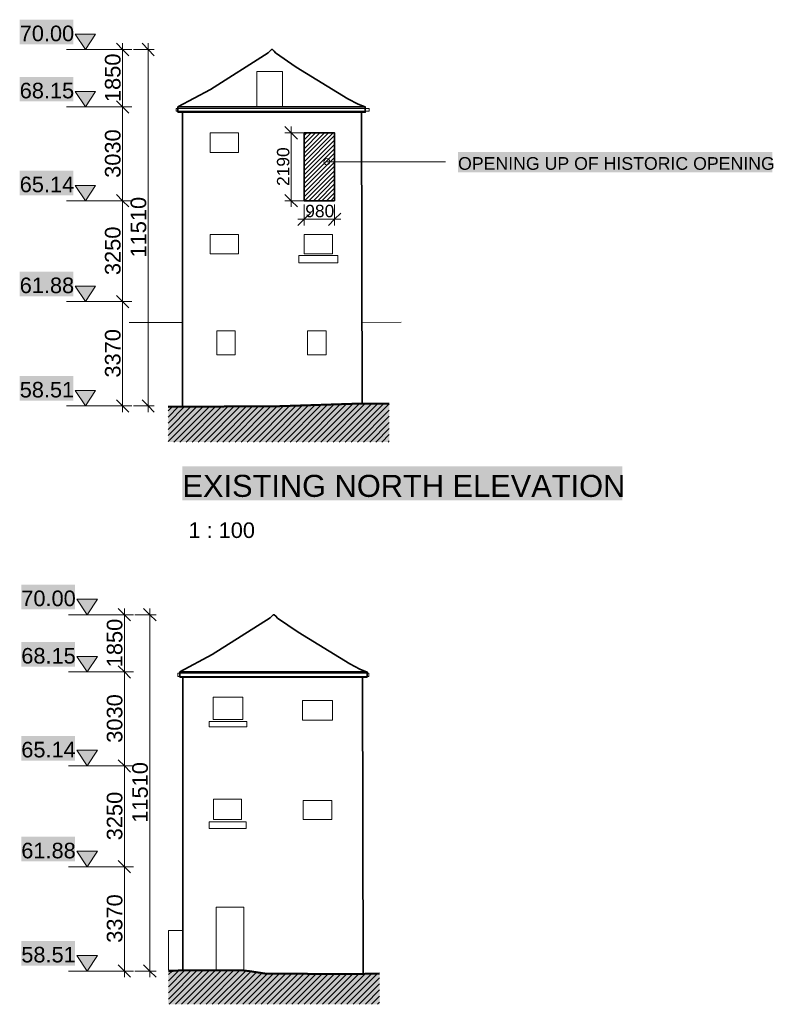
# Model space of a CAD drawing. Header units: metres. Extents: x 0 to 27.5, y 0 to 23.4.
# Tile 8 of 33: x 9.4 to 14.2, y 5 to 11.3. Entities that reach past the tile are written whole.
import ezdxf

# ---------------------------------------------------------------- set-up
doc = ezdxf.new("R2010")
doc.units = ezdxf.units.M
doc.layers.add('PDF_Geometry', color=7, linetype='Continuous')
doc.layers.add('PDF_Text', color=7, linetype='Continuous')
doc.layers.add('PDF_Solid Fills', color=7, linetype='Continuous', true_color=0xffffff)
doc.styles.add('PDF Arial', font='arial.ttf')

msp = doc.modelspace()

# ---------------------------------------------------------------- hatches: boundary and pattern name
at = {"layer": 'PDF_Solid Fills', "linetype": 'Continuous', "transparency": 33554559}
for color, points in [(7, [(9.9263, 11.1644), (9.9279, 11.1661), (9.7996, 11.1661), (9.8013, 11.1644), (9.8013, 11.1611), (9.8029, 11.1611), (9.8046, 11.1594), (9.8046, 11.1561), (9.8063, 11.1561), (9.8079, 11.1544), (9.8079, 11.1511), (9.8096, 11.1511), (9.8113, 11.1494), (9.8113, 11.1461), (9.8129, 11.1461), (9.8146, 11.1444), (9.8146, 11.1411), (9.8163, 11.1411), (9.8179, 11.1394), (9.8179, 11.1361), (9.8196, 11.1361), (9.8213, 11.1344), (9.8213, 11.1311), (9.8229, 11.1311), (9.8246, 11.1294), (9.8246, 11.1261), (9.8263, 11.1261), (9.8279, 11.1244), (9.8279, 11.1211), (9.8296, 11.1211), (9.8313, 11.1194), (9.8313, 11.1161), (9.8329, 11.1161), (9.8346, 11.1144), (9.8346, 11.1111), (9.8363, 11.1111), (9.8379, 11.1094), (9.8379, 11.1061), (9.8396, 11.1061), (9.8413, 11.1044), (9.8413, 11.1011), (9.8429, 11.1011), (9.8446, 11.0994), (9.8446, 11.0961), (9.8463, 11.0961), (9.8479, 11.0944), (9.8479, 11.0911), (9.8496, 11.0911), (9.8513, 11.0894), (9.8513, 11.0861), (9.8529, 11.0861), (9.8546, 11.0844), (9.8546, 11.0811), (9.8563, 11.0811), (9.8579, 11.0794), (9.8579, 11.0761), (9.8596, 11.0761), (9.8613, 11.0744), (9.8613, 11.0711), (9.8629, 11.0711), (9.8646, 11.0694), (9.8646, 11.0711), (9.8663, 11.0744), (9.8679, 11.0761), (9.8696, 11.0794), (9.8713, 11.0811), (9.8729, 11.0844), (9.8746, 11.0861), (9.8763, 11.0894), (9.8779, 11.0911), (9.8796, 11.0944), (9.8813, 11.0961), (9.8829, 11.0994), (9.8846, 11.1011), (9.8863, 11.1044), (9.8879, 11.1061), (9.8896, 11.1094), (9.8913, 11.1111), (9.8929, 11.1144), (9.8946, 11.1161), (9.8963, 11.1194), (9.8979, 11.1211), (9.8996, 11.1244), (9.9013, 11.1261), (9.9029, 11.1294), (9.9046, 11.1311), (9.9063, 11.1344), (9.9079, 11.1361), (9.9096, 11.1394), (9.9113, 11.1411), (9.9129, 11.1444), (9.9146, 11.1461), (9.9163, 11.1494), (9.9179, 11.1511), (9.9196, 11.1544), (9.9213, 11.1561), (9.9229, 11.1594), (9.9246, 11.1611)]), (7, [(9.9263, 10.7994), (9.9279, 10.8011), (9.7996, 10.8011), (9.8013, 10.7994), (9.8013, 10.7961), (9.8029, 10.7961), (9.8046, 10.7944), (9.8046, 10.7911), (9.8063, 10.7911), (9.8079, 10.7894), (9.8079, 10.7861), (9.8096, 10.7861), (9.8113, 10.7844), (9.8113, 10.7811), (9.8129, 10.7811), (9.8146, 10.7794), (9.8146, 10.7761), (9.8163, 10.7761), (9.8179, 10.7744), (9.8179, 10.7711), (9.8196, 10.7711), (9.8213, 10.7694), (9.8213, 10.7661), (9.8229, 10.7661), (9.8246, 10.7644), (9.8246, 10.7611), (9.8263, 10.7611), (9.8279, 10.7594), (9.8279, 10.7561), (9.8296, 10.7561), (9.8313, 10.7544), (9.8313, 10.7511), (9.8329, 10.7511), (9.8346, 10.7494), (9.8346, 10.7461), (9.8363, 10.7461), (9.8379, 10.7444), (9.8379, 10.7411), (9.8396, 10.7411), (9.8413, 10.7394), (9.8413, 10.7361), (9.8429, 10.7361), (9.8446, 10.7344), (9.8446, 10.7311), (9.8463, 10.7311), (9.8479, 10.7294), (9.8479, 10.7261), (9.8496, 10.7261), (9.8513, 10.7244), (9.8513, 10.7211), (9.8529, 10.7211), (9.8546, 10.7194), (9.8546, 10.7161), (9.8563, 10.7161), (9.8579, 10.7144), (9.8579, 10.7111), (9.8596, 10.7111), (9.8613, 10.7094), (9.8613, 10.7061), (9.8629, 10.7061), (9.8646, 10.7044), (9.8646, 10.7061), (9.8663, 10.7094), (9.8679, 10.7111), (9.8696, 10.7144), (9.8713, 10.7161), (9.8729, 10.7194), (9.8746, 10.7211), (9.8763, 10.7244), (9.8779, 10.7261), (9.8796, 10.7294), (9.8813, 10.7311), (9.8829, 10.7344), (9.8846, 10.7361), (9.8863, 10.7394), (9.8879, 10.7411), (9.8896, 10.7444), (9.8913, 10.7461), (9.8929, 10.7494), (9.8946, 10.7511), (9.8963, 10.7544), (9.8979, 10.7561), (9.8996, 10.7594), (9.9013, 10.7611), (9.9029, 10.7644), (9.9046, 10.7661), (9.9063, 10.7694), (9.9079, 10.7711), (9.9096, 10.7744), (9.9113, 10.7761), (9.9129, 10.7794), (9.9146, 10.7811), (9.9163, 10.7844), (9.9179, 10.7861), (9.9196, 10.7894), (9.9213, 10.7911), (9.9229, 10.7944), (9.9246, 10.7961)]), (7, [(9.9263, 10.2028), (9.9279, 10.2044), (9.7996, 10.2044), (9.8013, 10.2028), (9.8013, 10.1994), (9.8029, 10.1994), (9.8046, 10.1978), (9.8046, 10.1944), (9.8063, 10.1944), (9.8079, 10.1928), (9.8079, 10.1894), (9.8096, 10.1894), (9.8113, 10.1878), (9.8113, 10.1844), (9.8129, 10.1844), (9.8146, 10.1828), (9.8146, 10.1794), (9.8163, 10.1794), (9.8179, 10.1778), (9.8179, 10.1744), (9.8196, 10.1744), (9.8213, 10.1728), (9.8213, 10.1694), (9.8229, 10.1694), (9.8246, 10.1678), (9.8246, 10.1644), (9.8263, 10.1644), (9.8279, 10.1628), (9.8279, 10.1594), (9.8296, 10.1594), (9.8313, 10.1578), (9.8313, 10.1544), (9.8329, 10.1544), (9.8346, 10.1528), (9.8346, 10.1494), (9.8363, 10.1494), (9.8379, 10.1478), (9.8379, 10.1444), (9.8396, 10.1444), (9.8413, 10.1428), (9.8413, 10.1394), (9.8429, 10.1394), (9.8446, 10.1378), (9.8446, 10.1344), (9.8463, 10.1344), (9.8479, 10.1328), (9.8479, 10.1294), (9.8496, 10.1294), (9.8513, 10.1278), (9.8513, 10.1244), (9.8529, 10.1244), (9.8546, 10.1228), (9.8546, 10.1194), (9.8563, 10.1194), (9.8579, 10.1178), (9.8579, 10.1144), (9.8596, 10.1144), (9.8613, 10.1128), (9.8613, 10.1094), (9.8629, 10.1094), (9.8646, 10.1078), (9.8646, 10.1094), (9.8663, 10.1128), (9.8679, 10.1144), (9.8696, 10.1178), (9.8713, 10.1194), (9.8729, 10.1228), (9.8746, 10.1244), (9.8763, 10.1278), (9.8779, 10.1294), (9.8796, 10.1328), (9.8813, 10.1344), (9.8829, 10.1378), (9.8846, 10.1394), (9.8863, 10.1428), (9.8879, 10.1444), (9.8896, 10.1478), (9.8913, 10.1494), (9.8929, 10.1528), (9.8946, 10.1544), (9.8963, 10.1578), (9.8979, 10.1594), (9.8996, 10.1628), (9.9013, 10.1644), (9.9029, 10.1678), (9.9046, 10.1694), (9.9063, 10.1728), (9.9079, 10.1744), (9.9096, 10.1778), (9.9113, 10.1794), (9.9129, 10.1828), (9.9146, 10.1844), (9.9163, 10.1878), (9.9179, 10.1894), (9.9196, 10.1928), (9.9213, 10.1944), (9.9229, 10.1978), (9.9246, 10.1994)]), (7, [(9.9263, 9.5628), (9.9279, 9.5645), (9.7996, 9.5645), (9.8013, 9.5628), (9.8013, 9.5595), (9.8029, 9.5595), (9.8046, 9.5578), (9.8046, 9.5545), (9.8063, 9.5545), (9.8079, 9.5528), (9.8079, 9.5495), (9.8096, 9.5495), (9.8113, 9.5478), (9.8113, 9.5445), (9.8129, 9.5445), (9.8146, 9.5428), (9.8146, 9.5395), (9.8163, 9.5395), (9.8179, 9.5378), (9.8179, 9.5345), (9.8196, 9.5345), (9.8213, 9.5328), (9.8213, 9.5295), (9.8229, 9.5295), (9.8246, 9.5278), (9.8246, 9.5245), (9.8263, 9.5245), (9.8279, 9.5228), (9.8279, 9.5195), (9.8296, 9.5195), (9.8313, 9.5178), (9.8313, 9.5145), (9.8329, 9.5145), (9.8346, 9.5128), (9.8346, 9.5095), (9.8363, 9.5095), (9.8379, 9.5078), (9.8379, 9.5045), (9.8396, 9.5045), (9.8413, 9.5028), (9.8413, 9.4995), (9.8429, 9.4995), (9.8446, 9.4978), (9.8446, 9.4945), (9.8463, 9.4945), (9.8479, 9.4928), (9.8479, 9.4895), (9.8496, 9.4895), (9.8513, 9.4878), (9.8513, 9.4845), (9.8529, 9.4845), (9.8546, 9.4828), (9.8546, 9.4795), (9.8563, 9.4795), (9.8579, 9.4778), (9.8579, 9.4745), (9.8596, 9.4745), (9.8613, 9.4728), (9.8613, 9.4695), (9.8629, 9.4695), (9.8646, 9.4678), (9.8646, 9.4695), (9.8663, 9.4728), (9.8679, 9.4745), (9.8696, 9.4778), (9.8713, 9.4795), (9.8729, 9.4828), (9.8746, 9.4845), (9.8763, 9.4878), (9.8779, 9.4895), (9.8796, 9.4928), (9.8813, 9.4945), (9.8829, 9.4978), (9.8846, 9.4995), (9.8863, 9.5028), (9.8879, 9.5045), (9.8896, 9.5078), (9.8913, 9.5095), (9.8929, 9.5128), (9.8946, 9.5145), (9.8963, 9.5178), (9.8979, 9.5195), (9.8996, 9.5228), (9.9013, 9.5245), (9.9029, 9.5278), (9.9046, 9.5295), (9.9063, 9.5328), (9.9079, 9.5345), (9.9096, 9.5378), (9.9113, 9.5395), (9.9129, 9.5428), (9.9146, 9.5445), (9.9163, 9.5478), (9.9179, 9.5495), (9.9196, 9.5528), (9.9213, 9.5545), (9.9229, 9.5578), (9.9246, 9.5595)]), (7, [(9.9263, 8.8995), (9.9279, 8.9011), (9.7996, 8.9011), (9.8013, 8.8995), (9.8013, 8.8961), (9.8029, 8.8961), (9.8046, 8.8945), (9.8046, 8.8911), (9.8063, 8.8911), (9.8079, 8.8895), (9.8079, 8.8861), (9.8096, 8.8861), (9.8113, 8.8845), (9.8113, 8.8811), (9.8129, 8.8811), (9.8146, 8.8795), (9.8146, 8.8761), (9.8163, 8.8761), (9.8179, 8.8745), (9.8179, 8.8711), (9.8196, 8.8711), (9.8213, 8.8695), (9.8213, 8.8661), (9.8229, 8.8661), (9.8246, 8.8645), (9.8246, 8.8611), (9.8263, 8.8611), (9.8279, 8.8595), (9.8279, 8.8561), (9.8296, 8.8561), (9.8313, 8.8545), (9.8313, 8.8511), (9.8329, 8.8511), (9.8346, 8.8495), (9.8346, 8.8461), (9.8363, 8.8461), (9.8379, 8.8445), (9.8379, 8.8411), (9.8396, 8.8411), (9.8413, 8.8395), (9.8413, 8.8361), (9.8429, 8.8361), (9.8446, 8.8345), (9.8446, 8.8311), (9.8463, 8.8311), (9.8479, 8.8295), (9.8479, 8.8261), (9.8496, 8.8261), (9.8513, 8.8245), (9.8513, 8.8211), (9.8529, 8.8211), (9.8546, 8.8195), (9.8546, 8.8161), (9.8563, 8.8161), (9.8579, 8.8145), (9.8579, 8.8111), (9.8596, 8.8111), (9.8613, 8.8095), (9.8613, 8.8061), (9.8629, 8.8061), (9.8646, 8.8045), (9.8646, 8.8061), (9.8663, 8.8095), (9.8679, 8.8111), (9.8696, 8.8145), (9.8713, 8.8161), (9.8729, 8.8195), (9.8746, 8.8211), (9.8763, 8.8245), (9.8779, 8.8261), (9.8796, 8.8295), (9.8813, 8.8311), (9.8829, 8.8345), (9.8846, 8.8361), (9.8863, 8.8395), (9.8879, 8.8411), (9.8896, 8.8445), (9.8913, 8.8461), (9.8929, 8.8495), (9.8946, 8.8511), (9.8963, 8.8545), (9.8979, 8.8561), (9.8996, 8.8595), (9.9013, 8.8611), (9.9029, 8.8645), (9.9046, 8.8661), (9.9063, 8.8695), (9.9079, 8.8711), (9.9096, 8.8745), (9.9113, 8.8761), (9.9129, 8.8795), (9.9146, 8.8811), (9.9163, 8.8845), (9.9179, 8.8861), (9.9196, 8.8895), (9.9213, 8.8911), (9.9229, 8.8945), (9.9246, 8.8961)]), (256, [(11.0995, 8.8028), (10.3896, 8.7978), (10.3896, 8.5728), (11.7962, 8.5728), (11.7962, 8.8178), (11.5729, 8.8178), (11.5195, 8.8161), (11.4679, 8.8145), (11.4145, 8.8128), (11.3629, 8.8111), (11.3095, 8.8095), (11.2579, 8.8078), (11.2045, 8.8061), (11.1529, 8.8045)]), (7, [(9.9379, 7.5712), (9.9396, 7.5729), (9.8096, 7.5729), (9.8129, 7.5695), (9.8129, 7.5662), (9.8146, 7.5662), (9.8163, 7.5645), (9.8163, 7.5612), (9.8179, 7.5612), (9.8196, 7.5595), (9.8196, 7.5562), (9.8213, 7.5562), (9.8229, 7.5545), (9.8229, 7.5512), (9.8246, 7.5512), (9.8263, 7.5495), (9.8263, 7.5462), (9.8279, 7.5462), (9.8296, 7.5445), (9.8296, 7.5412), (9.8313, 7.5412), (9.8329, 7.5395), (9.8329, 7.5362), (9.8346, 7.5362), (9.8363, 7.5345), (9.8363, 7.5312), (9.8379, 7.5312), (9.8396, 7.5295), (9.8396, 7.5262), (9.8413, 7.5262), (9.8446, 7.5229), (9.8446, 7.5195), (9.8463, 7.5195), (9.8479, 7.5179), (9.8479, 7.5145), (9.8496, 7.5145), (9.8513, 7.5129), (9.8513, 7.5095), (9.8529, 7.5095), (9.8546, 7.5079), (9.8546, 7.5045), (9.8563, 7.5045), (9.8579, 7.5029), (9.8579, 7.4995), (9.8596, 7.4995), (9.8613, 7.4979), (9.8613, 7.4945), (9.8629, 7.4945), (9.8646, 7.4929), (9.8646, 7.4895), (9.8663, 7.4895), (9.8679, 7.4879), (9.8679, 7.4845), (9.8696, 7.4845), (9.8713, 7.4829), (9.8713, 7.4795), (9.8729, 7.4795), (9.8763, 7.4762), (9.8763, 7.4779), (9.8779, 7.4812), (9.8796, 7.4829), (9.8813, 7.4862), (9.8829, 7.4879), (9.8846, 7.4912), (9.8863, 7.4929), (9.8879, 7.4962), (9.8896, 7.4979), (9.8913, 7.5012), (9.8929, 7.5029), (9.8946, 7.5062), (9.8963, 7.5079), (9.8979, 7.5112), (9.8996, 7.5129), (9.9013, 7.5162), (9.9029, 7.5179), (9.9046, 7.5212), (9.9063, 7.5229), (9.9079, 7.5262), (9.9096, 7.5279), (9.9113, 7.5312), (9.9129, 7.5329), (9.9146, 7.5362), (9.9163, 7.5379), (9.9179, 7.5412), (9.9196, 7.5429), (9.9213, 7.5462), (9.9229, 7.5479), (9.9246, 7.5512), (9.9263, 7.5529), (9.9279, 7.5562), (9.9296, 7.5579), (9.9313, 7.5612), (9.9329, 7.5629), (9.9346, 7.5662), (9.9363, 7.5679)]), (7, [(9.9379, 7.2079), (9.9396, 7.2095), (9.8096, 7.2095), (9.8129, 7.2062), (9.8129, 7.2029), (9.8146, 7.2029), (9.8163, 7.2012), (9.8163, 7.1979), (9.8179, 7.1979), (9.8196, 7.1962), (9.8196, 7.1929), (9.8213, 7.1929), (9.8229, 7.1912), (9.8229, 7.1879), (9.8246, 7.1879), (9.8263, 7.1862), (9.8263, 7.1829), (9.8279, 7.1829), (9.8296, 7.1812), (9.8296, 7.1779), (9.8313, 7.1779), (9.8329, 7.1762), (9.8329, 7.1729), (9.8346, 7.1729), (9.8363, 7.1712), (9.8363, 7.1679), (9.8379, 7.1679), (9.8396, 7.1662), (9.8396, 7.1629), (9.8413, 7.1629), (9.8446, 7.1595), (9.8446, 7.1562), (9.8463, 7.1562), (9.8479, 7.1545), (9.8479, 7.1512), (9.8496, 7.1512), (9.8513, 7.1495), (9.8513, 7.1462), (9.8529, 7.1462), (9.8546, 7.1445), (9.8546, 7.1412), (9.8563, 7.1412), (9.8579, 7.1396), (9.8579, 7.1362), (9.8596, 7.1362), (9.8613, 7.1346), (9.8613, 7.1312), (9.8629, 7.1312), (9.8646, 7.1296), (9.8646, 7.1262), (9.8663, 7.1262), (9.8679, 7.1246), (9.8679, 7.1212), (9.8696, 7.1212), (9.8713, 7.1196), (9.8713, 7.1162), (9.8729, 7.1162), (9.8763, 7.1129), (9.8763, 7.1146), (9.8779, 7.1179), (9.8796, 7.1196), (9.8813, 7.1229), (9.8829, 7.1246), (9.8846, 7.1279), (9.8863, 7.1296), (9.8879, 7.1329), (9.8896, 7.1346), (9.8913, 7.1379), (9.8929, 7.1396), (9.8946, 7.1429), (9.8963, 7.1445), (9.8979, 7.1479), (9.8996, 7.1495), (9.9013, 7.1529), (9.9029, 7.1545), (9.9046, 7.1579), (9.9063, 7.1595), (9.9079, 7.1629), (9.9096, 7.1645), (9.9113, 7.1679), (9.9129, 7.1695), (9.9146, 7.1729), (9.9163, 7.1745), (9.9179, 7.1779), (9.9196, 7.1795), (9.9213, 7.1829), (9.9229, 7.1845), (9.9246, 7.1879), (9.9263, 7.1895), (9.9279, 7.1929), (9.9296, 7.1945), (9.9313, 7.1979), (9.9329, 7.1995), (9.9346, 7.2029), (9.9363, 7.2045)]), (7, [(9.9379, 6.6112), (9.9396, 6.6129), (9.8096, 6.6129), (9.8129, 6.6096), (9.8129, 6.6062), (9.8146, 6.6062), (9.8163, 6.6046), (9.8163, 6.6012), (9.8179, 6.6012), (9.8196, 6.5996), (9.8196, 6.5962), (9.8213, 6.5962), (9.8229, 6.5946), (9.8229, 6.5912), (9.8246, 6.5912), (9.8263, 6.5896), (9.8263, 6.5862), (9.8279, 6.5862), (9.8296, 6.5846), (9.8296, 6.5812), (9.8313, 6.5812), (9.8329, 6.5796), (9.8329, 6.5762), (9.8346, 6.5762), (9.8363, 6.5746), (9.8363, 6.5712), (9.8379, 6.5712), (9.8396, 6.5696), (9.8396, 6.5662), (9.8413, 6.5662), (9.8446, 6.5629), (9.8446, 6.5596), (9.8463, 6.5596), (9.8479, 6.5579), (9.8479, 6.5546), (9.8496, 6.5546), (9.8513, 6.5529), (9.8513, 6.5496), (9.8529, 6.5496), (9.8546, 6.5479), (9.8546, 6.5446), (9.8563, 6.5446), (9.8579, 6.5429), (9.8579, 6.5396), (9.8596, 6.5396), (9.8613, 6.5379), (9.8613, 6.5346), (9.8629, 6.5346), (9.8646, 6.5329), (9.8646, 6.5296), (9.8663, 6.5296), (9.8679, 6.5279), (9.8679, 6.5246), (9.8696, 6.5246), (9.8713, 6.5229), (9.8713, 6.5196), (9.8729, 6.5196), (9.8763, 6.5162), (9.8763, 6.5179), (9.8779, 6.5212), (9.8796, 6.5229), (9.8813, 6.5262), (9.8829, 6.5279), (9.8846, 6.5312), (9.8863, 6.5329), (9.8879, 6.5362), (9.8896, 6.5379), (9.8913, 6.5412), (9.8929, 6.5429), (9.8946, 6.5462), (9.8963, 6.5479), (9.8979, 6.5512), (9.8996, 6.5529), (9.9013, 6.5562), (9.9029, 6.5579), (9.9046, 6.5612), (9.9063, 6.5629), (9.9079, 6.5662), (9.9096, 6.5679), (9.9113, 6.5712), (9.9129, 6.5729), (9.9146, 6.5762), (9.9163, 6.5779), (9.9179, 6.5812), (9.9196, 6.5829), (9.9213, 6.5862), (9.9229, 6.5879), (9.9246, 6.5912), (9.9263, 6.5929), (9.9279, 6.5962), (9.9296, 6.5979), (9.9313, 6.6012), (9.9329, 6.6029), (9.9346, 6.6062), (9.9363, 6.6079)]), (7, [(9.9379, 5.9696), (9.9396, 5.9713), (9.8096, 5.9713), (9.8129, 5.9679), (9.8129, 5.9646), (9.8146, 5.9646), (9.8163, 5.9629), (9.8163, 5.9596), (9.8179, 5.9596), (9.8196, 5.9579), (9.8196, 5.9546), (9.8213, 5.9546), (9.8229, 5.9529), (9.8229, 5.9496), (9.8246, 5.9496), (9.8263, 5.9479), (9.8263, 5.9446), (9.8279, 5.9446), (9.8296, 5.9429), (9.8296, 5.9396), (9.8313, 5.9396), (9.8329, 5.9379), (9.8329, 5.9346), (9.8346, 5.9346), (9.8363, 5.9329), (9.8363, 5.9296), (9.8379, 5.9296), (9.8396, 5.9279), (9.8396, 5.9246), (9.8413, 5.9246), (9.8446, 5.9213), (9.8446, 5.9179), (9.8463, 5.9179), (9.8479, 5.9163), (9.8479, 5.9129), (9.8496, 5.9129), (9.8513, 5.9113), (9.8513, 5.9079), (9.8529, 5.9079), (9.8546, 5.9063), (9.8546, 5.9029), (9.8563, 5.9029), (9.8579, 5.9013), (9.8579, 5.8979), (9.8596, 5.8979), (9.8613, 5.8963), (9.8613, 5.8929), (9.8629, 5.8929), (9.8646, 5.8913), (9.8646, 5.8879), (9.8663, 5.8879), (9.8679, 5.8863), (9.8679, 5.8829), (9.8696, 5.8829), (9.8713, 5.8813), (9.8713, 5.8779), (9.8729, 5.8779), (9.8763, 5.8746), (9.8763, 5.8763), (9.8779, 5.8796), (9.8796, 5.8813), (9.8813, 5.8846), (9.8829, 5.8863), (9.8846, 5.8896), (9.8863, 5.8913), (9.8879, 5.8946), (9.8896, 5.8963), (9.8913, 5.8996), (9.8929, 5.9013), (9.8946, 5.9046), (9.8963, 5.9063), (9.8979, 5.9096), (9.8996, 5.9113), (9.9013, 5.9146), (9.9029, 5.9163), (9.9046, 5.9196), (9.9063, 5.9213), (9.9079, 5.9246), (9.9096, 5.9263), (9.9113, 5.9296), (9.9129, 5.9313), (9.9146, 5.9346), (9.9163, 5.9363), (9.9179, 5.9396), (9.9196, 5.9413), (9.9213, 5.9446), (9.9229, 5.9463), (9.9246, 5.9496), (9.9263, 5.9513), (9.9279, 5.9546), (9.9296, 5.9563), (9.9313, 5.9596), (9.9329, 5.9613), (9.9346, 5.9646), (9.9363, 5.9663)]), (7, [(9.9379, 5.3063), (9.9396, 5.308), (9.8096, 5.308), (9.8129, 5.3046), (9.8129, 5.3013), (9.8146, 5.3013), (9.8163, 5.2996), (9.8163, 5.2963), (9.8179, 5.2963), (9.8196, 5.2946), (9.8196, 5.2913), (9.8213, 5.2913), (9.8229, 5.2896), (9.8229, 5.2863), (9.8246, 5.2863), (9.8263, 5.2846), (9.8263, 5.2813), (9.8279, 5.2813), (9.8296, 5.2796), (9.8296, 5.2763), (9.8313, 5.2763), (9.8329, 5.2746), (9.8329, 5.2713), (9.8346, 5.2713), (9.8363, 5.2696), (9.8363, 5.2663), (9.8379, 5.2663), (9.8396, 5.2646), (9.8396, 5.2613), (9.8413, 5.2613), (9.8446, 5.258), (9.8446, 5.2546), (9.8463, 5.2546), (9.8479, 5.253), (9.8479, 5.2496), (9.8496, 5.2496), (9.8513, 5.248), (9.8513, 5.2446), (9.8529, 5.2446), (9.8546, 5.243), (9.8546, 5.2396), (9.8563, 5.2396), (9.8579, 5.238), (9.8579, 5.2346), (9.8596, 5.2346), (9.8613, 5.233), (9.8613, 5.2296), (9.8629, 5.2296), (9.8646, 5.228), (9.8646, 5.2246), (9.8663, 5.2246), (9.8679, 5.223), (9.8679, 5.2196), (9.8696, 5.2196), (9.8713, 5.218), (9.8713, 5.2146), (9.8729, 5.2146), (9.8763, 5.2113), (9.8763, 5.213), (9.8779, 5.2163), (9.8796, 5.218), (9.8813, 5.2213), (9.8829, 5.223), (9.8846, 5.2263), (9.8863, 5.228), (9.8879, 5.2313), (9.8896, 5.233), (9.8913, 5.2363), (9.8929, 5.238), (9.8946, 5.2413), (9.8963, 5.243), (9.8979, 5.2463), (9.8996, 5.248), (9.9013, 5.2513), (9.9029, 5.253), (9.9046, 5.2563), (9.9063, 5.258), (9.9079, 5.2613), (9.9096, 5.263), (9.9113, 5.2663), (9.9129, 5.268), (9.9146, 5.2713), (9.9163, 5.273), (9.9179, 5.2763), (9.9196, 5.278), (9.9213, 5.2813), (9.9229, 5.283), (9.9246, 5.2863), (9.9263, 5.288), (9.9279, 5.2913), (9.9296, 5.293), (9.9313, 5.2963), (9.9329, 5.298), (9.9346, 5.3013), (9.9363, 5.303)]), (256, [(11.7345, 5.193), (11.6395, 5.193), (11.2762, 5.1913), (11.2762, 5.193), (11.0046, 5.1946), (10.9946, 5.1963), (10.9829, 5.198), (10.9729, 5.1996), (10.9612, 5.2013), (10.9512, 5.203), (10.9396, 5.2046), (10.9296, 5.2063), (10.8829, 5.213), (10.8696, 5.2146), (10.4529, 5.2146), (10.4229, 5.213), (10.3912, 5.2113), (10.3912, 4.998), (11.7345, 4.998)])]:
    msp.add_hatch(color=color, dxfattribs=at).paths.add_polyline_path(points)

# ---------------------------------------------------------------- linework, layer by layer
at = {"layer": 'PDF_Geometry', "linetype": 'Continuous', "lineweight": 9}
for points in [[(9.8629, 11.0677), (9.7979, 11.1661), (9.9279, 11.1661), (9.8629, 11.0677), (9.9429, 11.0677)], [(10.0996, 8.7628), (10.0996, 9.4661), (10.0996, 10.1061), (10.0996, 10.7027), (10.0996, 11.1077)], [(10.2612, 8.7628), (10.2612, 11.1077)], [(9.7429, 11.0677), (9.9796, 11.0677)], [(9.9713, 11.0677), (10.0496, 11.0677)], [(10.0046, 11.0677), (10.0996, 11.0677), (10.1396, 11.0677)], [(10.0779, 11.0677), (10.1579, 11.0677)], [(10.1679, 11.0677), (10.2612, 11.0677), (10.3012, 11.0677)], [(9.8629, 10.7027), (9.7979, 10.8011), (9.9279, 10.8011), (9.8629, 10.7027), (9.9429, 10.7027)], [(9.7429, 10.7027), (9.9796, 10.7027)], [(9.9713, 10.7027), (10.0496, 10.7027)], [(10.0046, 10.7027), (10.0996, 10.7027), (10.1396, 10.7027)], [(10.0779, 10.7027), (10.1579, 10.7027)], [(11.2662, 10.5377), (11.1712, 10.5377), (11.1312, 10.5377)], [(11.1712, 10.5777), (11.1712, 10.0678)], [(11.3979, 10.3544), (12.1528, 10.3544)], [(9.8629, 10.1061), (9.7979, 10.2044), (9.9279, 10.2044), (9.8629, 10.1061), (9.9429, 10.1061)], [(9.7429, 10.1061), (9.9796, 10.1061)], [(9.9713, 10.1061), (10.0496, 10.1061)], [(10.0046, 10.1061), (10.0996, 10.1061), (10.1396, 10.1061)], [(10.0779, 10.1061), (10.1579, 10.1061)], [(11.2662, 10.1061), (11.1712, 10.1061), (11.1312, 10.1061)], [(11.2545, 10.0828), (11.2545, 9.9894), (11.2545, 9.9494)], [(11.4479, 10.0828), (11.4479, 9.9894), (11.4479, 9.9494)], [(11.2145, 9.9894), (11.4879, 9.9894)], [(9.8629, 9.4661), (9.7979, 9.5645), (9.9279, 9.5645), (9.8629, 9.4661), (9.9429, 9.4661)], [(9.7429, 9.4661), (9.9796, 9.4661)], [(9.9713, 9.4661), (10.0496, 9.4661)], [(10.0046, 9.4661), (10.0996, 9.4661), (10.1396, 9.4661)], [(10.0779, 9.4661), (10.1579, 9.4661)], [(10.4796, 9.3328), (10.1413, 9.3328)], [(11.8712, 9.3345), (11.6212, 9.3328)], [(9.8629, 8.8028), (9.7979, 8.9011), (9.9279, 8.9011), (9.8629, 8.8028), (9.9429, 8.8028)], [(9.7429, 8.8028), (9.9796, 8.8028)], [(9.9713, 8.8028), (10.0496, 8.8028)], [(10.0046, 8.8028), (10.0996, 8.8028), (10.1396, 8.8028)], [(10.0779, 8.8028), (10.1579, 8.8028)], [(10.1679, 8.8028), (10.2612, 8.8028), (10.3012, 8.8028)], [(10.3896, 8.7961), (11.0995, 8.8011), (11.6245, 8.8178), (11.7962, 8.8161)], [(9.8746, 7.4745), (9.8079, 7.5729), (9.9396, 7.5729), (9.8746, 7.4745), (9.9546, 7.4745)], [(10.1113, 5.1713), (10.1113, 5.8729), (10.1113, 6.5146), (10.1113, 7.1112), (10.1113, 7.5145)], [(10.2729, 5.1713), (10.2729, 7.5145)], [(9.7546, 7.4745), (9.9896, 7.4745)], [(9.9829, 7.4745), (10.0613, 7.4745)], [(10.0163, 7.4745), (10.1113, 7.4745), (10.1496, 7.4745)], [(10.0879, 7.4745), (10.1696, 7.4745)], [(10.1779, 7.4745), (10.2729, 7.4745), (10.3129, 7.4745)], [(9.8746, 7.1112), (9.8079, 7.2095), (9.9396, 7.2095), (9.8746, 7.1112), (9.9546, 7.1112)], [(9.7546, 7.1112), (9.9896, 7.1112)], [(9.9829, 7.1112), (10.0613, 7.1112)], [(10.0163, 7.1112), (10.1113, 7.1112), (10.1496, 7.1112)], [(10.0879, 7.1112), (10.1696, 7.1112)], [(9.8746, 6.5146), (9.8079, 6.6129), (9.9396, 6.6129), (9.8746, 6.5146), (9.9546, 6.5146)], [(9.7546, 6.5146), (9.9896, 6.5146)], [(9.9829, 6.5146), (10.0613, 6.5146)], [(10.0163, 6.5146), (10.1113, 6.5146), (10.1496, 6.5146)], [(10.0879, 6.5146), (10.1696, 6.5146)], [(9.8746, 5.8729), (9.8079, 5.9713), (9.9396, 5.9713), (9.8746, 5.8729), (9.9546, 5.8729)], [(9.7546, 5.8729), (9.9896, 5.8729)], [(9.9829, 5.8729), (10.0613, 5.8729)], [(10.0163, 5.8729), (10.1113, 5.8729), (10.1496, 5.8729)], [(10.0879, 5.8729), (10.1696, 5.8729)], [(9.8746, 5.2096), (9.8079, 5.308), (9.9396, 5.308), (9.8746, 5.2096), (9.9546, 5.2096)], [(9.7546, 5.2096), (9.9896, 5.2096)], [(9.9829, 5.2096), (10.0613, 5.2096)], [(10.0163, 5.2096), (10.1113, 5.2096), (10.1496, 5.2096)], [(10.0879, 5.2096), (10.1696, 5.2096)], [(10.1779, 5.2096), (10.2729, 5.2096), (10.3129, 5.2096)], [(10.3912, 5.2096), (10.4829, 5.2146), (10.8696, 5.213), (10.9062, 5.208), (11.0046, 5.193), (11.5479, 5.1896), (11.6395, 5.1913), (11.7329, 5.193)]]:
    msp.add_lwpolyline(points, dxfattribs=at)
for points in [[(9.9279, 11.1661), (9.7979, 11.1661), (9.8629, 11.0677)], [(10.9529, 10.9277), (11.1162, 10.9277), (11.1162, 10.7061), (10.9529, 10.7061)], [(9.9279, 10.8011), (9.7979, 10.8011), (9.8629, 10.7027)], [(10.4396, 10.6927), (11.6679, 10.6927), (11.6679, 10.6761), (10.4396, 10.6761)], [(10.6562, 10.5377), (10.8362, 10.5377), (10.8362, 10.4128), (10.6562, 10.4128)], [(9.9279, 10.2044), (9.7979, 10.2044), (9.8629, 10.1061)], [(10.6562, 9.8928), (10.8362, 9.8928), (10.8362, 9.7694), (10.6562, 9.7694)], [(11.2545, 9.8928), (11.4345, 9.8928), (11.4345, 9.7694), (11.2545, 9.7694)], [(11.4679, 9.7128), (11.2195, 9.7128), (11.2195, 9.7594), (11.4679, 9.7594)], [(9.9279, 9.5645), (9.7979, 9.5645), (9.8629, 9.4661)], [(10.6979, 9.2795), (10.8162, 9.2795), (10.8162, 9.1261), (10.6979, 9.1261)], [(11.2762, 9.2795), (11.3945, 9.2795), (11.3945, 9.1261), (11.2762, 9.1261)], [(9.9279, 8.9011), (9.7979, 8.9011), (9.8629, 8.8028)], [(9.9396, 7.5729), (9.8079, 7.5729), (9.8746, 7.4745)], [(9.9396, 7.2095), (9.8079, 7.2095), (9.8746, 7.1112)], [(10.4512, 7.1029), (11.6662, 7.1029), (11.6662, 7.0829), (10.4512, 7.0829)], [(10.6762, 6.9496), (10.8646, 6.9496), (10.8646, 6.8096), (10.6762, 6.8096)], [(11.2445, 6.9296), (11.4345, 6.9296), (11.4345, 6.8046), (11.2445, 6.8046)], [(10.6496, 6.7629), (10.8896, 6.7629), (10.8896, 6.7962), (10.6496, 6.7962)], [(9.9396, 6.6129), (9.8079, 6.6129), (9.8746, 6.5146)], [(10.6779, 6.3029), (10.8562, 6.3029), (10.8562, 6.1729), (10.6779, 6.1729)], [(11.4295, 6.2946), (11.2479, 6.2946), (11.2479, 6.1729), (11.4295, 6.1729)], [(10.6496, 6.1163), (10.8862, 6.1163), (10.8862, 6.1579), (10.6496, 6.1579)], [(9.9396, 5.9713), (9.8079, 5.9713), (9.8746, 5.8729)], [(10.6946, 5.6146), (10.8696, 5.6146), (10.8696, 5.2146), (10.6946, 5.2146)], [(10.3912, 5.4663), (10.4796, 5.4663), (10.4796, 5.2146), (10.3912, 5.2146)], [(9.9396, 5.308), (9.8079, 5.308), (9.8746, 5.2096)]]:
    msp.add_lwpolyline(points, close=True, dxfattribs=at)
at = {"layer": 'PDF_Geometry', "linetype": 'Continuous', "lineweight": 35}
for points in [[(10.0596, 11.1077), (10.0996, 11.0677), (10.1396, 11.0277)], [(10.2229, 11.1077), (10.2612, 11.0677), (10.3012, 11.0277)], [(10.0596, 10.7427), (10.0996, 10.7027), (10.1396, 10.6644)], [(10.4512, 10.7027), (11.6429, 10.7027)], [(10.4796, 10.6694), (10.4796, 8.7978)], [(11.6195, 10.6694), (11.6229, 8.8161)], [(11.2112, 10.4977), (11.1712, 10.5377), (11.1312, 10.5777)], [(10.0596, 10.1461), (10.0996, 10.1061), (10.1396, 10.0678)], [(11.2112, 10.0678), (11.1712, 10.1061), (11.1312, 10.1461)], [(11.2945, 10.0278), (11.2545, 9.9894), (11.2145, 9.9494)], [(11.4879, 10.0278), (11.4479, 9.9894), (11.4095, 9.9494)], [(10.0596, 9.5045), (10.0996, 9.4661), (10.1396, 9.4261)], [(10.0596, 8.8411), (10.0996, 8.8028), (10.1396, 8.7628)], [(10.2229, 8.8411), (10.2612, 8.8028), (10.3012, 8.7628)], [(10.0713, 7.5145), (10.1113, 7.4745), (10.1496, 7.4362)], [(10.2329, 7.5145), (10.2729, 7.4745), (10.3129, 7.4362)], [(10.0713, 7.1495), (10.1113, 7.1112), (10.1496, 7.0712)], [(10.4629, 7.1112), (11.6545, 7.1112)], [(10.4829, 7.0762), (10.4829, 5.2146)], [(11.6262, 7.0779), (11.6295, 5.1913)], [(10.0713, 6.5529), (10.1113, 6.5146), (10.1496, 6.4746)], [(10.0713, 5.9129), (10.1113, 5.8729), (10.1496, 5.8329)], [(10.0713, 5.2496), (10.1113, 5.2096), (10.1496, 5.1713)], [(10.2329, 5.2496), (10.2729, 5.2096), (10.3129, 5.1713)]]:
    msp.add_lwpolyline(points, dxfattribs=at)
for points in [[(10.4512, 10.6694), (11.6429, 10.6694), (11.6429, 10.7027), (11.5979, 10.7211), (11.5329, 10.7544), (11.2045, 10.9561), (11.0729, 11.0461), (11.0645, 11.0577), (11.0529, 11.0677), (11.0462, 11.0677), (11.0262, 11.0477), (10.6596, 10.8144), (10.4512, 10.7027)], [(10.4629, 7.0779), (11.6545, 7.0779), (11.6545, 7.1096), (11.6079, 7.1279), (11.5445, 7.1629), (11.2162, 7.3629), (11.0845, 7.4529), (11.0745, 7.4662), (11.0629, 7.4745), (11.0579, 7.4745), (11.0379, 7.4545), (10.6696, 7.2212), (10.4629, 7.1112)]]:
    msp.add_lwpolyline(points, close=True, dxfattribs=at)
at = {"layer": 'PDF_Geometry', "color": 11, "linetype": 'Continuous', "lineweight": 9, "true_color": 0xff6868}
for points in [[(11.2545, 10.5211), (11.2712, 10.5377)], [(11.2545, 10.4944), (11.2995, 10.5377)], [(11.2545, 10.4661), (11.3262, 10.5377)], [(11.2545, 10.4377), (11.3545, 10.5377)], [(11.2545, 10.4094), (11.3829, 10.5377)], [(11.2545, 10.3828), (11.4095, 10.5377)], [(11.2545, 10.3544), (11.4379, 10.5377)], [(11.2545, 10.3261), (11.4479, 10.5211)], [(11.2545, 10.2994), (11.4479, 10.4927)], [(11.2545, 10.2711), (11.4479, 10.4644)], [(11.2545, 10.2428), (11.4479, 10.4377)], [(11.2545, 10.2161), (11.4479, 10.4094)], [(11.2545, 10.1878), (11.4479, 10.3811)], [(11.2545, 10.1594), (11.4479, 10.3528)], [(11.2545, 10.1311), (11.4479, 10.3261)], [(11.2562, 10.1061), (11.4479, 10.2978)], [(11.2845, 10.1061), (11.4479, 10.2694)], [(11.3129, 10.1061), (11.4479, 10.2428)], [(11.3412, 10.1061), (11.4479, 10.2144)], [(11.3679, 10.1061), (11.4479, 10.1861)], [(11.3962, 10.1061), (11.4479, 10.1578)], [(11.4245, 10.1061), (11.4479, 10.1311)]]:
    msp.add_lwpolyline(points, dxfattribs=at)
at = {"layer": 'PDF_Geometry', "color": 1, "linetype": 'Continuous', "lineweight": 35}
msp.add_lwpolyline([(11.4479, 10.1061), (11.2545, 10.1061), (11.2545, 10.5377), (11.4479, 10.5377)], close=True, dxfattribs=at)
at = {"layer": 'PDF_Geometry', "linetype": 'Continuous', "lineweight": 50}
for points in [[(11.7962, 8.8161), (11.6245, 8.8178), (11.0995, 8.8011), (10.3896, 8.7961)], [(11.7345, 5.193), (11.6395, 5.1913), (11.5479, 5.1896), (11.0046, 5.193), (10.9062, 5.208), (10.8696, 5.213), (10.4829, 5.2146), (10.3912, 5.2096)]]:
    msp.add_lwpolyline(points, dxfattribs=at)
at = {"layer": 'PDF_Geometry', "color": 8, "linetype": 'Continuous', "lineweight": 9, "true_color": 0x808080}
for points in [[(10.3896, 8.7312), (10.4546, 8.7978)], [(10.3896, 8.6928), (10.4929, 8.7978)], [(10.3896, 8.6528), (10.5329, 8.7978)], [(10.3896, 8.6145), (10.5712, 8.7978)], [(10.3896, 8.5762), (10.6112, 8.7978)], [(10.3896, 8.7712), (10.4146, 8.7961)], [(10.4246, 8.5728), (10.6512, 8.7978)], [(10.4629, 8.5728), (10.6896, 8.7978)], [(10.5029, 8.5728), (10.7296, 8.7995)], [(10.5412, 8.5728), (10.7679, 8.7995)], [(10.5796, 8.5728), (10.8079, 8.7995)], [(10.6196, 8.5728), (10.8462, 8.7995)], [(10.6579, 8.5728), (10.8862, 8.7995)], [(10.6979, 8.5728), (10.9246, 8.7995)], [(10.7362, 8.5728), (10.9646, 8.8011)], [(10.7746, 8.5728), (11.0029, 8.8011)], [(10.8146, 8.5728), (11.0429, 8.8011)], [(10.8529, 8.5728), (11.0829, 8.8011)], [(10.8929, 8.5728), (11.1212, 8.8011)], [(10.9312, 8.5728), (11.1612, 8.8028)], [(10.9696, 8.5728), (11.2029, 8.8045)], [(11.0096, 8.5728), (11.2429, 8.8061)], [(11.0479, 8.5728), (11.2829, 8.8061)], [(11.0862, 8.5728), (11.3229, 8.8078)], [(11.1262, 8.5728), (11.3629, 8.8095)], [(11.1645, 8.5728), (11.4029, 8.8111)], [(11.2045, 8.5728), (11.4429, 8.8111)], [(11.2429, 8.5728), (11.4829, 8.8128)], [(11.2812, 8.5728), (11.5229, 8.8145)], [(11.3212, 8.5728), (11.5645, 8.8145)], [(11.3595, 8.5728), (11.6045, 8.8161)], [(11.3995, 8.5728), (11.6429, 8.8178)], [(11.4379, 8.5728), (11.6829, 8.8161)], [(11.4762, 8.5728), (11.7212, 8.8161)], [(11.5162, 8.5728), (11.7595, 8.8161)], [(11.5545, 8.5728), (11.7962, 8.8145)], [(11.5929, 8.5728), (11.7962, 8.7745)], [(11.6329, 8.5728), (11.7962, 8.7362)], [(11.6712, 8.5728), (11.7962, 8.6978)], [(11.7112, 8.5728), (11.7962, 8.6578)], [(11.7495, 8.5728), (11.7962, 8.6195)], [(11.7879, 8.5728), (11.7962, 8.5812)]]:
    msp.add_lwpolyline(points, dxfattribs=at)
at = {"layer": 'PDF_Geometry', "color": 251, "linetype": 'Continuous', "lineweight": 9, "true_color": 0x565656}
for points in [[(10.3912, 5.1096), (10.4962, 5.2146)], [(10.3912, 5.0713), (10.5362, 5.2146)], [(10.3912, 5.0313), (10.5746, 5.2146)], [(10.3912, 5.148), (10.4562, 5.213)], [(10.3912, 5.188), (10.4162, 5.2113)], [(10.3962, 4.998), (10.6129, 5.2146)], [(10.4362, 4.998), (10.6529, 5.2146)], [(10.4746, 4.998), (10.6912, 5.2146)], [(10.5129, 4.998), (10.7296, 5.2146)], [(10.5529, 4.998), (10.7696, 5.2146)], [(10.5912, 4.998), (10.8079, 5.2146)], [(10.6312, 4.998), (10.8462, 5.2146)], [(10.6696, 4.998), (10.8829, 5.2113)], [(10.7079, 4.998), (10.9162, 5.2063)], [(10.7479, 4.998), (10.9512, 5.2013)], [(10.7862, 4.998), (10.9846, 5.1963)], [(10.8246, 4.998), (11.0212, 5.193)], [(10.8646, 4.998), (11.0595, 5.193)], [(10.9029, 4.998), (11.0979, 5.193)], [(10.9429, 4.998), (11.1379, 5.193)], [(10.9812, 4.998), (11.1762, 5.193)], [(11.0196, 4.998), (11.2145, 5.1913)], [(11.0595, 4.998), (11.2529, 5.1913)], [(11.0979, 4.998), (11.2929, 5.1913)], [(11.1379, 4.998), (11.3312, 5.1913)], [(11.1762, 4.998), (11.3695, 5.1913)], [(11.2145, 4.998), (11.4079, 5.1913)], [(11.2545, 4.998), (11.4479, 5.1913)], [(11.2929, 4.998), (11.4862, 5.1896)], [(11.3329, 4.998), (11.5245, 5.1896)], [(11.3712, 4.998), (11.5629, 5.1896)], [(11.4095, 4.998), (11.6029, 5.1913)], [(11.4495, 4.998), (11.6429, 5.1913)], [(11.4879, 4.998), (11.6829, 5.1913)], [(11.5262, 4.998), (11.7212, 5.193)], [(11.5662, 4.998), (11.7345, 5.1663)], [(11.6045, 4.998), (11.7345, 5.128)], [(11.6445, 4.998), (11.7345, 5.0896)], [(11.6829, 4.998), (11.7345, 5.0496)], [(11.7212, 4.998), (11.7345, 5.0113)]]:
    msp.add_lwpolyline(points, dxfattribs=at)
at = {"layer": 'PDF_Geometry', "linetype": 'Continuous', "lineweight": 9}
for points in [[(11.3795, 10.3544), (11.3795, 10.3661), (11.3879, 10.3744), (11.3979, 10.3744)], [(11.3795, 10.3544), (11.3795, 10.3661), (11.3879, 10.3744), (11.3979, 10.3744)], [(11.3979, 10.3344), (11.3879, 10.3344), (11.3795, 10.3444), (11.3795, 10.3544)], [(11.3979, 10.3344), (11.3879, 10.3344), (11.3795, 10.3444), (11.3795, 10.3544)], [(11.3979, 10.3744), (11.4079, 10.3744), (11.4179, 10.3661), (11.4179, 10.3544)], [(11.3979, 10.3744), (11.4079, 10.3744), (11.4179, 10.3661), (11.4179, 10.3544)], [(11.4179, 10.3544), (11.4179, 10.3444), (11.4079, 10.3344), (11.3979, 10.3344)], [(11.4179, 10.3544), (11.4179, 10.3444), (11.4079, 10.3344), (11.3979, 10.3344)]]:
    msp.add_open_spline(points, degree=3, dxfattribs=at)
at = {"layer": 'PDF_Solid Fills', "linetype": 'Continuous', "lineweight": 9, "transparency": 33554559}
for points in [[(9.4446, 11.2577), (9.4446, 11.1011), (9.7863, 11.2577), (9.7863, 11.1011)], [(9.4446, 10.8944), (9.4446, 10.7377), (9.7863, 10.8944), (9.7863, 10.7377)], [(12.2328, 10.4161), (12.2328, 10.2878), (14.2328, 10.4161), (14.2328, 10.2878)], [(9.4446, 10.2978), (9.4446, 10.1411), (9.7863, 10.2978), (9.7863, 10.1411)], [(9.4446, 9.6561), (9.4446, 9.4995), (9.7863, 9.6561), (9.7863, 9.4995)], [(9.4446, 8.9928), (9.4446, 8.8361), (9.7863, 8.9928), (9.7863, 8.8361)], [(10.4796, 8.4178), (10.4796, 8.2012), (13.2795, 8.4178), (13.2795, 8.2012)], [(9.4546, 7.6662), (9.4546, 7.5095), (9.7963, 7.6662), (9.7963, 7.5095)], [(9.4546, 7.3012), (9.4546, 7.1445), (9.7963, 7.3012), (9.7963, 7.1445)], [(9.4546, 6.7046), (9.4546, 6.5479), (9.7963, 6.7046), (9.7963, 6.5479)], [(9.4546, 6.0629), (9.4546, 5.9063), (9.7963, 6.0629), (9.7963, 5.9063)], [(9.4546, 5.4013), (9.4546, 5.2446), (9.7963, 5.4013), (9.7963, 5.2446)]]:
    msp.add_solid(points, dxfattribs=at)
at = {"layer": 'PDF_Solid Fills', "color": 7, "linetype": 'Continuous', "lineweight": 9, "transparency": 33554559}
msp.add_solid([(10.4796, 8.2212), (10.4796, 8.2095), (13.2795, 8.2212), (13.2795, 8.2095)], dxfattribs=at)

# ---------------------------------------------------------------- texts
at = {"layer": 'PDF_Text', "linetype": 'Continuous', "attachment_point": 4, "style": 'PDF Arial'}
for s, insert, char_height in [('70.00', (9.445, 11.1698), 0.09904), ('68.15', (9.445, 10.8065), 0.09904), ('OPENING UP OF HISTORIC OPENING', (12.2333, 10.3431), 0.080637), ('65.14', (9.445, 10.2098), 0.09904), ('980', (11.2617, 10.0409), 0.07902), ('61.88', (9.445, 9.5681), 0.09904), ('58.51', (9.445, 8.9048), 0.09904), ('EXISTING NORTH ELEVATION', (10.48, 8.293), 0.140154), ('1 : 100', (10.5183, 8.0115), 0.09904), ('70.00', (9.455, 7.5781), 0.09904), ('68.15', (9.455, 7.2131), 0.09904), ('65.14', (9.455, 6.6165), 0.09904), ('61.88', (9.455, 5.9748), 0.09904), ('58.51', (9.455, 5.3131), 0.09904)]:
    msp.add_mtext(s, dxfattribs=dict(at, insert=insert, char_height=char_height))
at = {"layer": 'PDF_Text', "linetype": 'Continuous', "attachment_point": 4, "rotation": 90, "style": 'PDF Arial'}
for s, insert, char_height in [('1850', (10.0373, 10.7339), 0.09931), ('3030', (10.0373, 10.2522), 0.09931), ('2190', (11.1213, 10.2006), 0.07902), ('11510', (10.2007, 9.7456), 0.09931), ('3250', (10.0373, 9.6339), 0.09931), ('3370', (10.0373, 8.9822), 0.09931), ('1850', (10.049, 7.1406), 0.09931), ('3030', (10.049, 6.6606), 0.09931), ('11510', (10.2107, 6.1522), 0.09931), ('3250', (10.049, 6.0406), 0.09931), ('3370', (10.049, 5.3889), 0.09931)]:
    msp.add_mtext(s, dxfattribs=dict(at, insert=insert, char_height=char_height))

doc.saveas('drawing.dxf')
